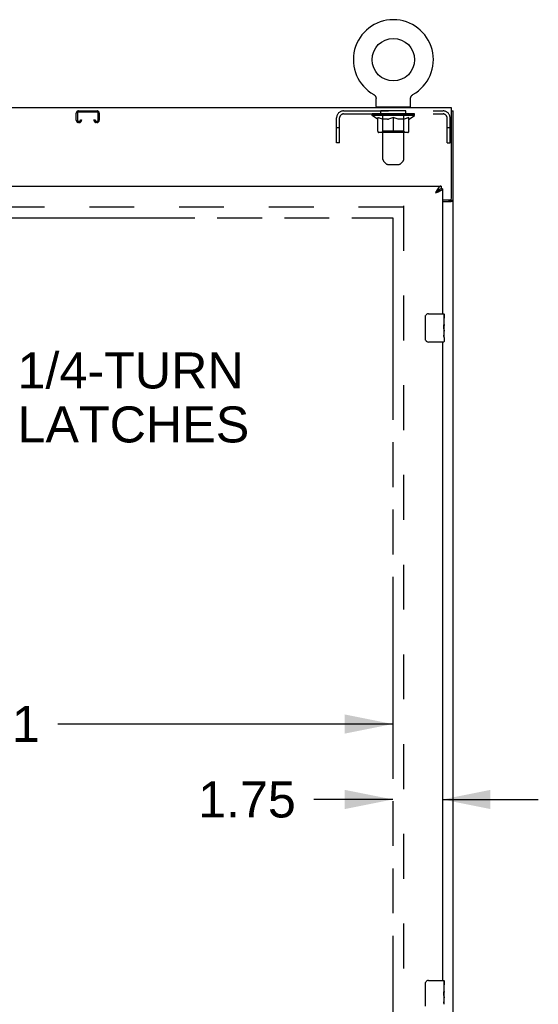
# Model space of a CAD drawing. Header units: inches. Extents: x 0 to 287, y 0 to 186.
# Tile 17 of 22: x 112 to 130, y 107 to 141. Entities that reach past the tile are written whole.
import ezdxf

# ---------------------------------------------------------------- set-up
doc = ezdxf.new("R2010")
doc.units = ezdxf.units.IN
doc.header["$LTSCALE"] = 15.81
doc.header["$MEASUREMENT"] = 0
doc.linetypes.add('HIDDEN', pattern=[0.2, 0.1, -0.1])
doc.linetypes.add('PHANTOM', pattern=[0.8, 0.45, -0.05, 0.1, -0.05, 0.1, -0.05])
doc.layers.get('0').update_dxf_attribs({"linetype": 'CONTINUOUS'})
for name, color, linetype in [('02___PRT_ALL_AXES', 7, 'CONTINUOUS'), ('AVAILABLE_DOOR_SPACE', 7, 'CONTINUOUS'), ('DEFAULT_2', 8, 'HIDDEN'), ('DIMENSIONS', 7, 'CONTINUOUS')]:
    doc.layers.add(name, color=color, linetype=linetype)
doc.styles.get("Standard").update_dxf_attribs({"font": 'arial.ttf'})
doc.dimstyles.new('DIMSTYLE_1', dxfattribs={"dimtxt": 1.268182, "dimasz": 1.690909, "dimexe": 0.09, "dimexo": 0.07, "dimgap": 0.0375, "dimtad": 0, "dimtih": 1, "dimtoh": 1, "dimzin": 4, "dimdsep": 46, "dimtxsty": 'Standard', "dimblk": '_FILLED', "dimblk1": '_FILLED', "dimblk2": '_FILLED', "dimcen": 0.09, "dimazin": 1, "dimtfac": 1, "dimtdec": 3, "dimtofl": 0, "dimtmove": 0, "dimatfit": 3, "dimldrblk": '_FILLED', "dimfxl": 1, "dimtolj": 1, "dimtzin": 4, "dimarcsym": 0})

# ---------------------------------------------------------------- blocks, each defined once
blk = doc.blocks.new('_FILLED')
at = {"color": 0, "linetype": 'ByBlock'}
blk.add_solid([(0, 0), (-1, 0.2), (-1, -0.2)], dxfattribs=at)
blk = doc.blocks.new('*D9')
at = {"layer": 'DIMENSIONS', "color": 2, "linetype": 'Continuous'}
for p, q in [((95.745, 116.467), (107.551, 116.467)), ((125.058, 116.467), (113.251, 116.467))]:
    blk.add_line(p, q, dxfattribs=at)
at = {"layer": 'DIMENSIONS', "color": 2, "linetype": 'Continuous', "xscale": 1.6909090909, "yscale": 1.6909090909, "zscale": 1.6909090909, "rotation": 180}
blk.add_blockref('_FILLED', (95.745, 116.467), dxfattribs=at)
at = {"layer": 'DIMENSIONS', "color": 2, "linetype": 'Continuous', "xscale": 1.6909090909, "yscale": 1.6909090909, "zscale": 1.6909090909}
blk.add_blockref('_FILLED', (125.058, 116.467), dxfattribs=at)
at = {"layer": 'DIMENSIONS', "color": 2, "linetype": 'Continuous', "insert": (110.401, 117.101), "char_height": 1.2682, "width": 4.43156, "attachment_point": 2, "line_spacing_factor": 0.9}
blk.add_mtext('29.31', dxfattribs=at)
blk = doc.blocks.new('*D10')
at = {"layer": 'DIMENSIONS', "color": 2, "linetype": 'Continuous'}
for p, q in [((125.058, 113.808), (122.275, 113.808)), ((126.808, 113.808), (130.189, 113.808))]:
    blk.add_line(p, q, dxfattribs=at)
at = {"layer": 'DIMENSIONS', "color": 2, "linetype": 'Continuous', "xscale": 1.6909090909, "yscale": 1.6909090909, "zscale": 1.6909090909}
blk.add_blockref('_FILLED', (125.058, 113.808), dxfattribs=at)
at = {"layer": 'DIMENSIONS', "color": 2, "linetype": 'Continuous', "xscale": 1.6909090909, "yscale": 1.6909090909, "zscale": 1.6909090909, "rotation": 180}
blk.add_blockref('_FILLED', (126.808, 113.808), dxfattribs=at)
at = {"layer": 'DIMENSIONS', "color": 2, "linetype": 'Continuous', "insert": (121.641, 114.442), "char_height": 1.2682, "width": 3.44625, "attachment_point": 3, "line_spacing_factor": 0.9}
blk.add_mtext('1.75', dxfattribs=at)

msp = doc.modelspace()

# ---------------------------------------------------------------- linework, layer by layer
at = {"color": 7, "linetype": 'Continuous'}
for p, q in [((124.388, 138.65), (124.389, 138.65)), ((124.388, 138.65), (124.394, 138.647)), ((124.389, 138.65), (124.39, 138.649)), ((124.394, 138.647), (124.399, 138.644)), ((124.399, 138.644), (124.404, 138.641)), ((124.403, 138.641), (124.408, 138.637)), ((124.408, 138.637), (124.413, 138.633)), ((124.413, 138.634), (124.417, 138.63)), ((124.417, 138.63), (124.422, 138.625)), ((124.422, 138.626), (124.426, 138.621)), ((124.426, 138.621), (124.43, 138.617)), ((124.43, 138.617), (124.434, 138.612)), ((124.434, 138.612), (124.437, 138.607)), ((124.437, 138.608), (124.441, 138.603)), ((124.441, 138.603), (124.444, 138.598)), ((124.444, 138.598), (124.447, 138.593)), ((124.447, 138.593), (124.45, 138.587)), ((124.45, 138.587), (124.453, 138.582)), ((124.453, 138.582), (124.455, 138.577)), ((124.455, 138.577), (124.458, 138.571)), ((124.458, 138.571), (124.46, 138.565)), ((124.46, 138.566), (124.462, 138.56)), ((124.462, 138.56), (124.463, 138.554)), ((124.463, 138.554), (124.465, 138.548)), ((124.465, 138.548), (124.466, 138.542)), ((124.466, 138.543), (124.467, 138.537)), ((124.467, 138.537), (124.468, 138.531)), ((124.468, 138.531), (124.468, 138.525)), ((124.468, 138.519), (124.469, 138.514)), ((124.469, 138.228), (124.469, 138.514)), ((125.689, 138.531), (125.69, 138.537)), ((125.689, 138.525), (125.689, 138.531)), ((125.689, 138.519), (125.689, 138.525)), ((125.689, 138.519), (125.689, 138.525)), ((125.689, 138.514), (125.689, 138.519)), ((125.689, 138.228), (125.689, 138.514)), ((125.69, 138.537), (125.691, 138.543)), ((125.691, 138.542), (125.692, 138.548)), ((125.692, 138.548), (125.694, 138.554)), ((125.694, 138.554), (125.696, 138.56)), ((125.696, 138.56), (125.697, 138.566)), ((125.697, 138.565), (125.7, 138.571)), ((125.699, 138.571), (125.702, 138.577)), ((125.702, 138.577), (125.704, 138.582)), ((125.704, 138.582), (125.707, 138.587)), ((125.707, 138.587), (125.71, 138.593)), ((125.71, 138.593), (125.713, 138.598)), ((125.713, 138.598), (125.716, 138.603)), ((125.716, 138.603), (125.72, 138.608)), ((125.72, 138.607), (125.724, 138.612)), ((125.723, 138.612), (125.727, 138.617)), ((125.727, 138.617), (125.731, 138.621)), ((125.731, 138.621), (125.736, 138.626)), ((125.735, 138.625), (125.74, 138.63)), ((125.74, 138.63), (125.744, 138.634)), ((125.744, 138.633), (125.749, 138.637)), ((125.749, 138.637), (125.754, 138.641)), ((125.754, 138.641), (125.759, 138.644)), ((125.758, 138.644), (125.764, 138.647)), ((125.759, 138.644), (125.76, 138.645)), ((125.764, 138.647), (125.769, 138.65)), ((125.767, 138.649), (125.768, 138.65)), ((125.769, 138.65), (125.769, 138.65)), ((125.769, 138.65), (125.769, 138.65)), ((124.484, 138.208), (124.484, 138.178)), ((125.674, 138.208), (124.484, 138.208)), ((125.674, 138.208), (125.674, 138.178)), ((127.131, 138.074), (127.183, 138.074)), ((126.766, 135.428), (126.766, 135.324)), ((126.579, 135.201), (126.561, 135.182)), ((126.579, 135.193), (126.561, 135.182)), ((126.586, 135.209), (126.579, 135.201)), ((126.588, 135.199), (126.579, 135.193)), ((126.593, 135.216), (126.586, 135.209)), ((126.597, 135.205), (126.588, 135.199)), ((126.605, 135.21), (126.597, 135.205)), ((126.704, 135.308), (126.701, 135.307)), ((126.808, 135.324), (126.766, 135.324)), ((127.079, 134.938), (127.079, 134.926)), ((127.079, 134.926), (127.183, 134.926)), ((126.213, 130.028), (126.213, 130.828)), ((126.313, 130.928), (126.853, 130.928)), ((126.868, 130.913), (126.868, 130.774)), ((126.868, 130.544), (126.868, 130.512)), ((126.868, 130.347), (126.868, 130.313)), ((126.853, 129.928), (126.313, 129.928)), ((126.868, 130.089), (126.868, 129.943)), ((126.213, 106.528), (126.213, 107.328)), ((126.313, 107.428), (126.853, 107.428)), ((126.868, 107.413), (126.868, 107.274)), ((126.868, 107.044), (126.868, 107.012)), ((126.868, 106.847), (126.868, 106.813))]:
    msp.add_line(p, q, dxfattribs=at)
at = {"color": 3, "linetype": 'Continuous'}
for p, q in [((127.131, 138.178), (55.235, 138.178)), ((127.131, 134.998), (127.131, 138.178)), ((127.183, 48.282), (127.183, 138.074)), ((92.162, 135.428), (126.766, 135.428)), ((126.572, 135.202), (126.561, 135.182)), ((126.587, 135.191), (126.561, 135.182)), ((126.582, 135.222), (126.572, 135.202)), ((126.589, 135.235), (126.582, 135.222)), ((126.606, 135.198), (126.587, 135.191)), ((126.596, 135.248), (126.589, 135.235)), ((126.619, 135.203), (126.606, 135.198)), ((126.631, 135.208), (126.619, 135.203)), ((126.643, 135.213), (126.631, 135.208)), ((126.655, 135.217), (126.643, 135.213)), ((126.667, 135.222), (126.655, 135.217)), ((126.808, 135.324), (126.808, 130.928)), ((126.808, 134.938), (127.071, 134.938)), ((126.808, 134.886), (127.113, 134.886)), ((126.808, 129.928), (126.808, 107.428))]:
    msp.add_line(p, q, dxfattribs=at)
at = {"color": 7, "linetype": 'Continuous'}
for points in [[(124.468, 138.525), (124.468, 138.519), (124.469, 138.514)], [(126.701, 135.307), (126.699, 135.306), (126.695, 135.304), (126.692, 135.302), (126.688, 135.3), (126.684, 135.298), (126.681, 135.295), (126.677, 135.293), (126.674, 135.29), (126.67, 135.288), (126.667, 135.285), (126.663, 135.283), (126.66, 135.28), (126.656, 135.277), (126.653, 135.274), (126.649, 135.271), (126.646, 135.268), (126.642, 135.265), (126.639, 135.262), (126.635, 135.259), (126.632, 135.255), (126.628, 135.252), (126.625, 135.249), (126.621, 135.245), (126.617, 135.242), (126.614, 135.238), (126.61, 135.235), (126.607, 135.231), (126.603, 135.227), (126.6, 135.224), (126.593, 135.216)], [(126.701, 135.307), (126.7, 135.304), (126.699, 135.301), (126.698, 135.299), (126.697, 135.296), (126.695, 135.293), (126.694, 135.29), (126.692, 135.287), (126.69, 135.284), (126.688, 135.282), (126.686, 135.279), (126.684, 135.276), (126.681, 135.273), (126.679, 135.27), (126.676, 135.267), (126.674, 135.264), (126.671, 135.262), (126.668, 135.259), (126.665, 135.256), (126.662, 135.253), (126.659, 135.25), (126.655, 135.247), (126.652, 135.244), (126.648, 135.242), (126.645, 135.239), (126.641, 135.236), (126.637, 135.233), (126.634, 135.23), (126.63, 135.227), (126.626, 135.225), (126.622, 135.222), (126.618, 135.219), (126.614, 135.216), (126.609, 135.213), (126.605, 135.21)], [(126.766, 135.324), (126.762, 135.324), (126.759, 135.324), (126.755, 135.324), (126.751, 135.323), (126.748, 135.323), (126.744, 135.322), (126.741, 135.322), (126.737, 135.321), (126.734, 135.32), (126.73, 135.319), (126.727, 135.318), (126.723, 135.317), (126.72, 135.316), (126.716, 135.314), (126.713, 135.313), (126.709, 135.311), (126.706, 135.309), (126.704, 135.308)], [(127.038, 134.886), (127.038, 134.888), (127.038, 134.89), (127.039, 134.892), (127.04, 134.894), (127.041, 134.896), (127.042, 134.897), (127.043, 134.899), (127.045, 134.901), (127.047, 134.902), (127.049, 134.904), (127.051, 134.905), (127.053, 134.906), (127.056, 134.908), (127.058, 134.909)], [(127.058, 134.909), (127.063, 134.912), (127.066, 134.913), (127.068, 134.914), (127.071, 134.916), (127.073, 134.917), (127.075, 134.919), (127.076, 134.92), (127.077, 134.922), (127.078, 134.923), (127.078, 134.925), (127.079, 134.926)], [(126.213, 130.828), (126.213, 130.835), (126.213, 130.841), (126.214, 130.847), (126.216, 130.853), (126.217, 130.859), (126.219, 130.864)], [(126.219, 129.992), (126.217, 129.998), (126.216, 130.004), (126.214, 130.01), (126.213, 130.016), (126.213, 130.022), (126.213, 130.028)], [(126.213, 107.328), (126.213, 107.335), (126.213, 107.341), (126.214, 107.347), (126.216, 107.353), (126.217, 107.359), (126.219, 107.364)]]:
    msp.add_lwpolyline(points, dxfattribs=at)
at = {"color": 3, "linetype": 'Continuous'}
for points in [[(126.766, 135.428), (126.762, 135.428), (126.759, 135.428), (126.755, 135.427), (126.751, 135.427), (126.748, 135.426), (126.744, 135.425), (126.741, 135.424), (126.737, 135.423), (126.734, 135.421), (126.73, 135.419), (126.727, 135.417), (126.723, 135.415), (126.72, 135.413), (126.716, 135.411), (126.713, 135.408), (126.709, 135.405), (126.706, 135.403), (126.702, 135.4), (126.699, 135.396), (126.695, 135.393), (126.692, 135.389), (126.688, 135.386), (126.684, 135.382), (126.681, 135.378), (126.677, 135.374), (126.674, 135.37), (126.67, 135.365), (126.667, 135.361), (126.663, 135.356), (126.66, 135.351), (126.656, 135.346), (126.653, 135.341), (126.649, 135.336), (126.646, 135.331), (126.642, 135.326)], [(126.642, 135.326), (126.639, 135.32), (126.635, 135.315), (126.632, 135.309), (126.628, 135.303), (126.625, 135.297), (126.621, 135.291), (126.617, 135.285), (126.614, 135.279), (126.61, 135.273), (126.607, 135.267), (126.603, 135.26), (126.596, 135.248)], [(126.706, 135.239), (126.701, 135.236), (126.695, 135.234), (126.69, 135.232), (126.684, 135.229), (126.679, 135.227), (126.673, 135.225), (126.667, 135.222)], [(126.808, 135.324), (126.807, 135.322), (126.807, 135.32), (126.807, 135.317), (126.806, 135.315), (126.805, 135.312), (126.805, 135.31), (126.803, 135.308), (126.802, 135.305), (126.801, 135.303), (126.799, 135.301), (126.797, 135.298), (126.795, 135.296), (126.793, 135.293), (126.791, 135.291), (126.789, 135.289), (126.786, 135.286), (126.784, 135.284), (126.781, 135.282), (126.778, 135.279), (126.775, 135.277), (126.771, 135.274), (126.768, 135.272), (126.764, 135.27), (126.76, 135.267), (126.757, 135.265), (126.753, 135.263), (126.749, 135.26), (126.744, 135.258), (126.74, 135.255), (126.735, 135.253), (126.731, 135.251), (126.726, 135.248), (126.721, 135.246), (126.716, 135.244), (126.711, 135.241), (126.706, 135.239)], [(127.113, 134.886), (127.115, 134.887), (127.117, 134.889), (127.12, 134.89), (127.123, 134.892), (127.127, 134.893), (127.131, 134.895), (127.135, 134.896), (127.139, 134.898), (127.147, 134.9)], [(127.147, 134.9), (127.151, 134.902), (127.155, 134.903), (127.158, 134.904), (127.162, 134.906), (127.165, 134.907), (127.168, 134.909), (127.171, 134.91), (127.173, 134.912), (127.176, 134.913), (127.177, 134.915), (127.179, 134.917), (127.18, 134.919), (127.181, 134.92), (127.182, 134.922), (127.182, 134.924), (127.183, 134.926)]]:
    msp.add_lwpolyline(points, dxfattribs=at)
at = {"color": 7, "linetype": 'Continuous'}
msp.add_circle((125.079, 139.88), 0.75, dxfattribs=at)
for centre, radius, start, end in [((125.079, 139.88), 1.41, 299.2655, 240.7345), ((124.489, 138.228), 0.02, 180, 263.0769), ((125.669, 138.228), 0.02, 276.9231, 360), ((126.313, 130.828), 0.1, 90, 158.7946), ((126.853, 130.913), 0.015, 0, 90), ((126.313, 130.028), 0.1, 201.1999, 270), ((126.853, 129.943), 0.015, 270, 360), ((126.313, 107.328), 0.1, 90, 158.7946), ((126.853, 107.413), 0.015, 0, 90)]:
    msp.add_arc(centre, radius, start, end, dxfattribs=at)
at = {"color": 3, "linetype": 'Continuous'}
msp.add_arc((127.071, 134.998), 0.06, 270, 360, dxfattribs=at)
at = {"layer": '02___PRT_ALL_AXES', "color": 8, "linetype": 'HIDDEN'}
for p, q in [((124.641, 137.97), (124.641, 138.074)), ((125.516, 138.074), (124.641, 138.074)), ((125.516, 137.97), (124.641, 137.97)), ((125.516, 137.97), (125.516, 138.074))]:
    msp.add_line(p, q, dxfattribs=at)
at = {"layer": '02___PRT_ALL_AXES', "color": 7, "linetype": 'Continuous'}
for p, q in [((126.868, 130.349), (126.868, 130.913)), ((126.861, 130.774), (126.861, 130.544)), ((126.868, 130.774), (126.861, 130.774)), ((126.868, 130.607), (126.861, 130.607)), ((126.868, 130.544), (126.861, 130.544)), ((126.868, 130.508), (126.862, 130.508)), ((126.861, 130.313), (126.861, 130.177)), ((126.868, 130.313), (126.861, 130.313)), ((126.862, 130.145), (126.868, 130.145)), ((126.866, 130.376), (126.868, 130.376)), ((126.868, 130.09), (126.868, 130.347)), ((126.868, 130.089), (126.868, 129.943)), ((126.868, 107.274), (126.861, 107.274)), ((126.861, 107.274), (126.861, 107.044)), ((126.868, 106.849), (126.868, 107.413)), ((126.868, 107.107), (126.861, 107.107)), ((126.868, 107.044), (126.861, 107.044)), ((126.868, 107.008), (126.862, 107.008)), ((126.868, 106.813), (126.861, 106.813)), ((126.861, 106.813), (126.861, 106.677)), ((126.862, 106.645), (126.868, 106.645)), ((126.866, 106.876), (126.868, 106.876)), ((126.868, 106.59), (126.868, 106.847))]:
    msp.add_line(p, q, dxfattribs=at)
for points in [[(126.866, 130.374), (126.863, 130.408), (126.862, 130.42), (126.862, 130.432), (126.861, 130.445), (126.861, 130.457), (126.861, 130.47), (126.861, 130.483), (126.861, 130.496), (126.862, 130.508), (126.862, 130.521), (126.863, 130.533)], [(126.862, 130.14), (126.862, 130.149), (126.861, 130.158), (126.861, 130.167), (126.861, 130.177)], [(126.865, 130.116), (126.864, 130.124), (126.863, 130.132), (126.862, 130.14)], [(126.868, 130.347), (126.867, 130.355), (126.867, 130.364), (126.866, 130.374)], [(126.868, 130.089), (126.867, 130.093), (126.867, 130.097), (126.866, 130.103), (126.865, 130.116)], [(126.866, 106.874), (126.863, 106.908), (126.862, 106.92), (126.862, 106.932), (126.861, 106.945), (126.861, 106.957), (126.861, 106.97), (126.861, 106.983), (126.861, 106.996), (126.862, 107.008), (126.862, 107.021), (126.863, 107.033)], [(126.862, 106.64), (126.862, 106.649), (126.861, 106.658), (126.861, 106.667), (126.861, 106.677)], [(126.865, 106.616), (126.864, 106.624), (126.863, 106.632), (126.862, 106.64)], [(126.868, 106.589), (126.867, 106.593), (126.867, 106.597), (126.866, 106.603), (126.865, 106.616)], [(126.868, 106.847), (126.867, 106.855), (126.867, 106.864), (126.866, 106.874)]]:
    msp.add_lwpolyline(points, dxfattribs=at)
for centre in [(126.605, 130.512), (126.605, 107.012)]:
    msp.add_ellipse(centre, major_axis=(0.263, 0), ratio=0.432808, start_param=0, end_param=0.179988, dxfattribs=at)
at = {"layer": 'AVAILABLE_DOOR_SPACE', "color": 4, "linetype": 'PHANTOM'}
for p, q in [((110.964, 134.303), (125.058, 134.303)), ((125.058, 134.303), (125.058, 56.053))]:
    msp.add_line(p, q, dxfattribs=at)
at = {"layer": 'DEFAULT_2', "color": 8, "linetype": 'HIDDEN'}
for p, q in [((124.397, 138.645), (124.399, 138.644)), ((124.704, 138.208), (124.704, 138.178)), ((124.714, 136.363), (124.714, 138.178)), ((125.444, 136.363), (125.444, 138.178)), ((125.454, 138.208), (125.454, 138.178)), ((113.901, 137.748), (113.901, 137.994)), ((113.941, 137.994), (113.941, 137.748)), ((113.981, 138.074), (114.634, 138.074)), ((114.634, 138.034), (113.981, 138.034)), ((114.674, 137.748), (114.674, 137.994)), ((114.714, 137.994), (114.714, 137.748)), ((123.079, 136.949), (123.079, 137.828)), ((123.183, 136.949), (123.183, 137.828)), ((123.325, 138.074), (126.832, 138.074)), ((123.325, 137.97), (126.832, 137.97)), ((124.335, 137.916), (124.335, 137.97)), ((125.822, 137.916), (124.335, 137.916)), ((124.521, 137.785), (124.335, 137.916)), ((124.346, 137.963), (124.346, 137.97)), ((124.357, 137.959), (124.357, 137.963)), ((124.357, 137.959), (125.8, 137.959)), ((124.367, 137.959), (124.367, 137.963)), ((124.368, 137.959), (124.368, 137.963)), ((124.38, 137.963), (124.38, 137.97)), ((124.399, 137.959), (124.399, 137.963)), ((124.402, 137.959), (124.402, 137.963)), ((124.435, 137.963), (124.435, 137.97)), ((124.452, 137.959), (124.452, 137.963)), ((124.455, 137.959), (124.455, 137.963)), ((124.692, 137.962), (124.463, 137.962)), ((124.509, 137.963), (124.509, 137.97)), ((124.51, 137.959), (124.51, 137.962)), ((124.511, 137.959), (124.511, 137.962)), ((124.514, 137.959), (124.514, 137.962)), ((124.521, 137.785), (124.528, 137.785)), ((124.524, 137.959), (124.524, 137.963)), ((124.524, 137.959), (124.524, 137.962)), ((124.528, 137.959), (124.528, 137.963)), ((124.528, 137.36), (124.528, 137.84)), ((124.528, 137.84), (124.563, 137.827)), ((124.531, 137.959), (124.531, 137.963)), ((124.535, 137.959), (124.535, 137.962)), ((124.554, 137.959), (124.554, 137.962)), ((124.597, 137.815), (124.562, 137.827)), ((124.572, 137.959), (124.572, 137.962)), ((124.575, 137.959), (124.575, 137.965)), ((124.63, 137.805), (124.596, 137.815)), ((124.601, 137.963), (124.601, 137.97)), ((124.601, 137.959), (124.601, 137.962)), ((124.612, 137.959), (124.612, 137.963)), ((124.617, 137.959), (124.617, 137.963)), ((124.625, 137.959), (124.625, 137.962)), ((124.663, 137.797), (124.63, 137.805)), ((124.641, 137.959), (124.641, 137.967)), ((124.661, 137.959), (124.661, 137.962)), ((124.696, 137.79), (124.663, 137.797)), ((124.664, 137.959), (124.664, 137.962)), ((124.692, 137.959), (124.692, 137.962)), ((124.729, 137.785), (124.696, 137.79)), ((124.77, 137.962), (124.704, 137.962)), ((124.707, 137.963), (124.707, 137.97)), ((124.713, 137.364), (124.713, 137.912)), ((124.715, 137.959), (124.715, 137.963)), ((124.721, 137.959), (124.721, 137.963)), ((124.727, 137.959), (124.727, 137.968)), ((124.877, 137.785), (124.729, 137.785)), ((124.735, 137.959), (124.735, 137.962)), ((124.746, 137.959), (124.746, 137.962)), ((124.77, 137.959), (124.77, 137.962)), ((124.858, 137.962), (124.795, 137.962)), ((124.819, 137.959), (124.819, 137.962)), ((124.824, 137.963), (124.824, 137.97)), ((124.829, 137.959), (124.829, 137.963)), ((124.831, 137.959), (124.831, 137.969)), ((124.835, 137.959), (124.835, 137.963)), ((124.844, 137.959), (124.844, 137.963)), ((124.858, 137.959), (124.858, 137.962)), ((124.877, 137.785), (124.911, 137.79)), ((124.952, 137.962), (124.894, 137.962)), ((124.944, 137.797), (124.91, 137.79)), ((124.911, 137.959), (124.911, 137.962)), ((124.977, 137.805), (124.943, 137.797)), ((124.944, 137.962), (125.079, 137.97)), ((124.949, 137.963), (124.949, 137.97)), ((124.95, 137.97), (124.949, 137.97)), ((124.95, 137.963), (124.95, 137.97)), ((124.95, 137.959), (124.95, 137.963)), ((124.952, 137.959), (124.952, 137.962)), ((124.955, 137.959), (124.955, 137.963)), ((124.956, 137.959), (124.956, 137.963)), ((125.01, 137.815), (124.976, 137.805)), ((125.05, 137.962), (124.999, 137.962)), ((125.008, 137.959), (125.008, 137.962)), ((125.044, 137.827), (125.01, 137.815)), ((125.079, 137.84), (125.044, 137.827)), ((125.05, 137.959), (125.05, 137.962)), ((125.076, 137.963), (125.075, 137.963)), ((125.075, 137.959), (125.075, 137.963)), ((125.076, 137.959), (125.076, 137.963)), ((125.079, 137.963), (125.079, 137.97)), ((125.079, 137.317), (125.079, 137.84)), ((125.079, 137.84), (125.113, 137.827)), ((125.082, 137.959), (125.082, 137.963)), ((125.082, 137.959), (125.082, 137.963)), ((125.082, 137.963), (125.082, 137.963)), ((125.084, 137.962), (125.158, 137.962)), ((125.107, 137.959), (125.107, 137.962)), ((125.147, 137.815), (125.113, 137.827)), ((125.121, 137.962), (125.121, 137.968)), ((125.121, 137.968), (125.213, 137.962)), ((125.146, 137.962), (125.146, 137.966)), ((125.181, 137.805), (125.147, 137.815)), ((125.149, 137.959), (125.149, 137.962)), ((125.214, 137.797), (125.18, 137.805)), ((125.201, 137.959), (125.201, 137.963)), ((125.202, 137.959), (125.202, 137.963)), ((125.205, 137.959), (125.205, 137.962)), ((125.205, 137.962), (125.263, 137.962)), ((125.207, 137.963), (125.207, 137.97)), ((125.207, 137.97), (125.208, 137.97)), ((125.207, 137.959), (125.207, 137.963)), ((125.208, 137.963), (125.208, 137.97)), ((125.247, 137.79), (125.213, 137.797)), ((125.246, 137.959), (125.246, 137.962)), ((125.28, 137.785), (125.247, 137.79)), ((125.428, 137.785), (125.28, 137.785)), ((125.299, 137.959), (125.299, 137.962)), ((125.299, 137.962), (125.362, 137.962)), ((125.313, 137.959), (125.313, 137.963)), ((125.322, 137.959), (125.322, 137.963)), ((125.326, 137.959), (125.326, 137.969)), ((125.328, 137.959), (125.328, 137.963)), ((125.333, 137.963), (125.333, 137.97)), ((125.338, 137.959), (125.338, 137.962)), ((125.387, 137.959), (125.387, 137.962)), ((125.387, 137.962), (125.453, 137.962)), ((125.411, 137.959), (125.411, 137.962)), ((125.422, 137.959), (125.422, 137.962)), ((125.428, 137.785), (125.461, 137.79)), ((125.43, 137.959), (125.43, 137.968)), ((125.437, 137.959), (125.437, 137.963)), ((125.442, 137.959), (125.442, 137.963)), ((125.444, 137.364), (125.444, 137.912)), ((125.45, 137.963), (125.45, 137.97)), ((125.494, 137.797), (125.461, 137.79)), ((125.465, 137.959), (125.465, 137.962)), ((125.465, 137.962), (125.694, 137.962)), ((125.493, 137.959), (125.493, 137.962)), ((125.527, 137.805), (125.494, 137.797)), ((125.496, 137.959), (125.496, 137.962)), ((125.516, 137.959), (125.516, 137.967)), ((125.561, 137.815), (125.527, 137.805)), ((125.532, 137.959), (125.532, 137.962)), ((125.54, 137.959), (125.54, 137.963)), ((125.545, 137.959), (125.545, 137.963)), ((125.556, 137.963), (125.556, 137.97)), ((125.557, 137.959), (125.557, 137.962)), ((125.595, 137.827), (125.56, 137.815)), ((125.582, 137.959), (125.582, 137.965)), ((125.585, 137.959), (125.585, 137.962)), ((125.629, 137.84), (125.594, 137.827)), ((125.603, 137.959), (125.603, 137.962)), ((125.622, 137.959), (125.622, 137.962)), ((125.626, 137.959), (125.626, 137.963)), ((125.629, 137.959), (125.629, 137.963)), ((125.629, 137.36), (125.629, 137.84)), ((125.629, 137.785), (125.636, 137.785)), ((125.633, 137.959), (125.633, 137.963)), ((125.633, 137.959), (125.633, 137.962)), ((125.636, 137.785), (125.822, 137.916)), ((125.643, 137.959), (125.643, 137.962)), ((125.646, 137.959), (125.646, 137.962)), ((125.647, 137.959), (125.647, 137.962)), ((125.648, 137.963), (125.648, 137.97)), ((125.702, 137.959), (125.702, 137.963)), ((125.705, 137.959), (125.705, 137.963)), ((125.722, 137.963), (125.722, 137.97)), ((125.756, 137.959), (125.756, 137.963)), ((125.758, 137.959), (125.758, 137.963)), ((125.777, 137.963), (125.777, 137.97)), ((125.789, 137.959), (125.789, 137.963)), ((125.79, 137.959), (125.79, 137.963)), ((125.8, 137.959), (125.8, 137.963)), ((125.811, 137.963), (125.811, 137.97)), ((125.822, 137.916), (125.822, 137.97)), ((126.975, 136.949), (126.975, 137.828)), ((127.079, 136.949), (127.079, 137.828)), ((113.981, 137.708), (114.009, 137.708)), ((114.009, 137.668), (113.981, 137.668)), ((114.049, 137.748), (114.049, 137.762)), ((114.049, 137.762), (114.089, 137.762)), ((114.089, 137.762), (114.089, 137.748)), ((114.526, 137.748), (114.526, 137.762)), ((114.526, 137.762), (114.566, 137.762)), ((114.566, 137.762), (114.566, 137.748)), ((114.606, 137.708), (114.634, 137.708)), ((114.634, 137.668), (114.606, 137.668)), ((123.183, 137.479), (123.079, 137.479)), ((127.079, 137.479), (126.975, 137.479)), ((125.586, 137.317), (124.571, 137.317)), ((124.713, 137.364), (124.666, 137.317)), ((125.444, 137.364), (124.713, 137.364)), ((125.444, 137.364), (125.491, 137.317)), ((123.183, 136.949), (123.079, 136.949)), ((126.975, 136.949), (127.079, 136.949)), ((124.814, 136.221), (124.743, 136.292)), ((124.885, 136.191), (125.272, 136.191)), ((125.343, 136.221), (125.414, 136.292)), ((125.433, 134.678), (92.829, 134.678)), ((125.433, 134.73), (125.433, 55.626))]:
    msp.add_line(p, q, dxfattribs=at)
for centre, radius, start, end in [((124.489, 138.228), 0.02, 263.0769, 270), ((124.684, 138.178), 0.03, 0, 90), ((125.474, 138.178), 0.03, 90, 180), ((125.669, 138.228), 0.02, 270, 276.9231), ((113.981, 137.994), 0.08, 90, 180), ((113.981, 137.994), 0.04, 90, 180), ((114.634, 137.994), 0.08, 0, 90), ((114.634, 137.994), 0.04, 0, 90), ((123.325, 137.828), 0.246, 90, 180), ((123.325, 137.828), 0.142, 90, 180), ((124.666, 137.912), 0.0466, 0, 90), ((125.491, 137.912), 0.0466, 90, 180), ((126.832, 137.828), 0.246, 0, 90), ((126.832, 137.828), 0.142, 0, 90), ((113.981, 137.748), 0.08, 180, 270), ((113.981, 137.748), 0.04, 180, 270), ((114.009, 137.748), 0.08, 270, 360), ((114.009, 137.748), 0.04, 270, 360), ((114.606, 137.748), 0.08, 180, 270), ((114.606, 137.748), 0.04, 180, 270), ((114.634, 137.748), 0.08, 270, 360), ((114.634, 137.748), 0.04, 270, 360), ((124.571, 137.36), 0.0434, 180, 270), ((125.586, 137.36), 0.0434, 270, 360), ((124.814, 136.363), 0.1, 180, 225), ((124.885, 136.291), 0.1, 225, 270), ((125.272, 136.291), 0.1, 270, 315), ((125.344, 136.363), 0.1, 315, 360)]:
    msp.add_arc(centre, radius, start, end, dxfattribs=at)
for centre, major_axis, ratio, start_param, end_param in [((125.079, 137.97), (0.743, 0.008), 0.059247, 2.966439, 3.140971), ((124.312, 137.956), (0.232, 0), 0.060167, 0.426548, 1.470503), ((125.079, 137.97), (0.744, 0), 0.060167, 3.141593, 3.316126), ((124.312, 137.949), (0.232, 0.002), 0.059247, 1.374323, 1.469882), ((125.079, 137.97), (0.743, 0.015), 0.056515, 2.79136, 2.965893), ((124.283, 137.956), (0.232, 0.002), 0.059247, 0.251393, 1.295349), ((124.364, 137.956), (0.232, -0.002), 0.059247, 0.601702, 1.645657), ((125.079, 137.97), (0.743, -0.008), 0.059247, -2.966439, -2.791906), ((124.364, 137.949), (0.232, 0), 0.060167, 1.549477, 1.645036), ((124.283, 137.949), (0.232, 0.005), 0.056515, 1.199244, 1.294804), ((124.368, 137.951), (0.192, 0.002), 0.059247, 1.051627, 1.625044), ((124.344, 137.951), (0.192, 0.004), 0.056515, 0.876548, 1.449966), ((124.412, 137.951), (0.192, 0), 0.060167, 1.226781, 1.800198), ((125.079, 137.97), (0.743, 0.022), 0.052059, 2.616423, 2.790956), ((124.279, 137.956), (0.232, 0.005), 0.056515, 0.076315, 1.120271), ((124.437, 137.956), (0.232, -0.005), 0.056515, 0.77678, 1.820736), ((125.079, 137.97), (0.743, -0.015), 0.056515, -2.79136, -2.616827), ((124.437, 137.949), (0.232, -0.002), 0.059247, 1.724631, 1.82019), ((124.279, 137.949), (0.232, 0.007), 0.052059, 1.024308, 1.119867), ((124.344, 137.951), (0.192, 0.006), 0.052059, 0.701611, 1.275029), ((124.477, 137.951), (0.192, -0.002), 0.059247, 1.401935, 1.975352), ((125.079, 137.97), (0.743, 0.029), 0.046022, 2.441677, 2.61621), ((124.53, 137.956), (0.232, -0.007), 0.052059, 0.951717, 1.995673), ((124.299, 137.956), (0.232, 0.007), 0.052059, -0.098622, 0.945334), ((125.079, 137.97), (0.743, -0.022), 0.052059, -2.616423, -2.441891), ((124.53, 137.949), (0.232, -0.005), 0.056515, 1.899709, 1.995269), ((124.299, 137.949), (0.232, 0.009), 0.046022, 0.849561, 0.945121), ((124.365, 137.951), (0.192, 0.007), 0.046022, 0.526865, 1.100283), ((124.56, 137.951), (0.192, -0.004), 0.056515, 1.577013, 2.150431), ((125.079, 137.97), (0.743, 0.034), 0.038593, 2.267147, 2.44168), ((124.639, 137.956), (0.232, -0.009), 0.046022, 1.126463, 2.170419), ((124.343, 137.956), (0.232, 0.009), 0.046022, -0.273368, 0.770588), ((125.079, 137.97), (0.743, -0.029), 0.046022, -2.441677, -2.267144), ((124.639, 137.949), (0.232, -0.007), 0.052059, 2.074646, 2.170205), ((124.343, 137.949), (0.232, 0.011), 0.038593, 0.675031, 0.77059), ((124.408, 137.951), (0.192, 0.009), 0.038593, 0.352335, 0.925752), ((124.659, 137.951), (0.192, -0.006), 0.052059, 1.75195, 2.325367), ((125.079, 137.97), (0.743, 0.039), 0.030002, 2.09283, 2.267363), ((124.762, 137.956), (0.232, -0.011), 0.038593, 1.300994, 2.344949), ((124.409, 137.956), (0.232, 0.011), 0.038593, -0.447899, 0.596057), ((125.079, 137.97), (0.743, -0.034), 0.038593, -2.267147, -2.092614), ((124.762, 137.949), (0.232, -0.009), 0.046022, 2.249392, 2.344952), ((124.409, 137.949), (0.232, 0.012), 0.030002, 0.500714, 0.596274), ((124.472, 137.951), (0.192, 0.01), 0.030002, 0.178018, 0.751436), ((124.771, 137.951), (0.192, -0.007), 0.046022, 1.926696, 2.500114), ((124.495, 137.956), (0.232, 0.012), 0.030002, -0.622215, 0.421741), ((125.079, 137.97), (0.743, 0.042), 0.020513, 1.918702, 2.093235), ((124.895, 137.956), (0.232, -0.012), 0.030002, 1.47531, 2.519266), ((125.079, 137.97), (0.743, -0.039), 0.030002, -2.09283, -1.918297), ((124.895, 137.949), (0.232, -0.011), 0.038593, 2.423923, 2.519482), ((124.495, 137.949), (0.232, 0.013), 0.020513, 0.326586, 0.422146), ((124.554, 137.951), (0.192, 0.011), 0.020513, 0.00389, 0.577307), ((124.892, 137.951), (0.192, -0.009), 0.038593, 2.101227, 2.674644), ((124.6, 137.956), (0.232, 0.013), 0.020513, -0.796343, 0.247613), ((125.079, 137.97), (0.743, 0.044), 0.010411, 1.744712, 1.919245), ((125.033, 137.956), (0.232, -0.013), 0.020513, 1.649438, 2.693394), ((125.079, 137.97), (0.743, -0.042), 0.020513, -1.918702, -1.744169), ((125.033, 137.949), (0.232, -0.012), 0.030002, 2.598239, 2.693799), ((124.6, 137.949), (0.232, 0.014), 0.010411, 0.152596, 0.248156), ((124.652, 137.951), (0.192, 0.011), 0.010411, 6.113086, 6.686503), ((125.019, 137.951), (0.192, -0.01), 0.030002, 2.275543, 2.848961), ((124.718, 137.956), (0.232, 0.014), 0.010411, -0.970333, -0.000837), ((125.173, 137.956), (0.232, -0.014), 0.010411, 1.823428, 2.867384), ((125.079, 137.97), (0.743, -0.044), 0.010411, -1.744712, -1.56247), ((125.173, 137.949), (0.232, -0.013), 0.020513, 2.772368, 2.867927), ((125.147, 137.951), (0.192, -0.011), 0.020513, 2.449671, 3.023089), ((124.985, 137.956), (0.232, 0.014), 0.010411, 0.274209, 1.318165), ((124.883, 137.951), (0.192, 0.011), 0.010411, -0.000452, 0.517932), ((124.848, 137.949), (0.232, 0.014), 0.010411, 0.099676, 0.195236), ((125.079, 137.97), (0.743, 0.044), 0.010411, -1.571413, -1.39688), ((125.309, 137.949), (0.232, -0.014), 0.010411, 2.734394, 2.946357), ((125.274, 137.951), (0.192, -0.011), 0.010411, 2.623661, 3.141974), ((125.124, 137.956), (0.232, 0.013), 0.020513, 0.448199, 1.492154), ((125.01, 137.951), (0.192, 0.011), 0.020513, 0.118504, 0.691921), ((124.985, 137.949), (0.232, 0.013), 0.020513, 0.273666, 0.369225), ((125.439, 137.956), (0.232, -0.014), 0.010411, -3.140756, -2.17126), ((125.079, 137.97), (0.743, 0.042), 0.020513, -1.397424, -1.222891), ((125.079, 137.97), (0.743, -0.044), 0.010411, 1.222347, 1.39688), ((125.262, 137.956), (0.232, 0.012), 0.030002, 0.622327, 1.666283), ((125.138, 137.951), (0.192, 0.01), 0.030002, 0.292632, 0.86605), ((125.505, 137.951), (0.192, -0.011), 0.010411, 2.738275, 3.311692), ((125.558, 137.956), (0.232, -0.013), 0.020513, 2.89398, 3.937936), ((125.124, 137.949), (0.232, 0.012), 0.030002, 0.447794, 0.543354), ((125.558, 137.949), (0.232, -0.014), 0.010411, 2.893437, 2.988996), ((125.079, 137.97), (0.743, 0.039), 0.030002, -1.223295, -1.048762), ((125.079, 137.97), (0.743, -0.042), 0.020513, 1.048358, 1.222891), ((125.395, 137.956), (0.232, 0.011), 0.038593, 0.796643, 1.840599), ((125.265, 137.951), (0.192, 0.009), 0.038593, 0.466948, 1.040366), ((125.603, 137.951), (0.192, -0.011), 0.020513, 2.564285, 3.137703), ((125.662, 137.956), (0.232, -0.012), 0.030002, 2.719852, 3.763807), ((125.518, 137.956), (0.232, 0.009), 0.046022, 0.971174, 2.01513), ((125.262, 137.949), (0.232, 0.011), 0.038593, 0.62211, 0.71767), ((125.662, 137.949), (0.232, -0.013), 0.020513, 2.719447, 2.815007), ((125.079, 137.97), (0.743, 0.034), 0.038593, -1.048979, -0.874446), ((125.079, 137.97), (0.743, -0.039), 0.030002, 0.874229, 1.048762), ((125.386, 137.951), (0.192, 0.007), 0.046022, 0.641479, 1.214897), ((125.627, 137.956), (0.232, 0.007), 0.052059, 1.14592, 2.189876), ((125.685, 137.951), (0.192, -0.01), 0.030002, 2.390157, 2.963574), ((125.748, 137.956), (0.232, -0.011), 0.038593, 2.545535, 3.589491), ((125.498, 137.951), (0.192, 0.006), 0.052059, 0.816225, 1.389643), ((125.395, 137.949), (0.232, 0.009), 0.046022, 0.796641, 0.892201), ((125.748, 137.949), (0.232, -0.012), 0.030002, 2.545319, 2.640878), ((125.72, 137.956), (0.232, 0.005), 0.056515, 1.320857, 2.364813), ((125.079, 137.97), (0.743, 0.029), 0.046022, -0.874448, -0.699915), ((125.079, 137.97), (0.743, -0.034), 0.038593, 0.699913, 0.874446), ((125.749, 137.951), (0.192, -0.009), 0.038593, 2.21584, 2.789258), ((125.814, 137.956), (0.232, -0.009), 0.046022, 2.371005, 3.41496), ((125.597, 137.951), (0.192, 0.004), 0.056515, 0.991162, 1.564579), ((125.794, 137.956), (0.232, 0.002), 0.059247, 1.495935, 2.539891), ((125.858, 137.956), (0.232, -0.007), 0.052059, 2.196258, 3.240214), ((125.792, 137.951), (0.192, -0.007), 0.046022, 2.04131, 2.614727), ((125.518, 137.949), (0.232, 0.007), 0.052059, 0.971387, 1.066947), ((125.814, 137.949), (0.232, -0.011), 0.038593, 2.371002, 2.466562), ((125.845, 137.956), (0.232, 0), 0.060167, 1.671089, 2.715045), ((125.878, 137.956), (0.232, -0.005), 0.056515, 2.021322, 3.065278), ((125.079, 137.97), (0.743, 0.022), 0.052059, -0.699702, -0.525169), ((125.079, 137.97), (0.743, -0.029), 0.046022, 0.525382, 0.699915), ((125.68, 137.951), (0.192, 0.002), 0.059247, 1.16624, 1.739658), ((125.874, 137.956), (0.232, -0.002), 0.059247, 1.846243, 2.890199), ((125.813, 137.951), (0.192, -0.006), 0.052059, 1.866564, 2.439981), ((125.745, 137.951), (0.192, 0), 0.060167, 1.341394, 1.914812), ((125.813, 137.951), (0.192, -0.004), 0.056515, 1.691627, 2.265045), ((125.79, 137.951), (0.192, -0.002), 0.059247, 1.516549, 2.089966), ((125.627, 137.949), (0.232, 0.005), 0.056515, 1.146324, 1.241883), ((125.858, 137.949), (0.232, -0.009), 0.046022, 2.196472, 2.292031), ((125.079, 137.97), (0.743, 0.015), 0.056515, -0.524765, -0.350233), ((125.079, 137.97), (0.743, -0.022), 0.052059, 0.350636, 0.525169), ((125.72, 137.949), (0.232, 0.002), 0.059247, 1.321402, 1.416962), ((125.878, 137.949), (0.232, -0.007), 0.052059, 2.021726, 2.117285), ((125.079, 137.97), (0.743, 0.008), 0.059247, -0.349687, -0.175154), ((125.079, 137.97), (0.743, -0.015), 0.056515, 0.1757, 0.350233), ((125.794, 137.949), (0.232, 0), 0.060167, 1.496556, 1.592116), ((125.874, 137.949), (0.232, -0.005), 0.056515, 1.846789, 1.942348), ((125.845, 137.949), (0.232, -0.002), 0.059247, 1.67171, 1.76727), ((125.079, 137.97), (0.744, 0), 0.060167, -0.174533, 0), ((125.079, 137.97), (0.743, -0.008), 0.059247, 0.000621, 0.175154)]:
    msp.add_ellipse(centre, major_axis=major_axis, ratio=ratio, start_param=start_param, end_param=end_param, dxfattribs=at)

# ---------------------------------------------------------------- texts
at = {"layer": 'DIMENSIONS', "color": 2, "linetype": 'Continuous', "insert": (111.83, 129.562), "char_height": 1.2682, "width": 8.15596, "attachment_point": 1, "line_spacing_factor": 0.9}
msp.add_mtext('1/4-TURN\\PLATCHES', dxfattribs=at)

# ---------------------------------------------------------------- dimensions: what is measured, and where the dimension line sits
at = {"layer": 'DIMENSIONS', "color": 2, "linetype": 'Continuous'}
dim = msp.add_linear_dim(base=(126.808, 113.808), p1=(125.058, 134.303), p2=(126.808, 128.721), dimstyle='DIMSTYLE_1', dxfattribs=at)
dim.commit()
dim.dimension.update_dxf_attribs({"geometry": '*D10', "text_midpoint": (119.977, 113.801), "dimtype": 160})
dim = msp.add_linear_dim(base=(95.745, 116.467), p1=(125.058, 56.053), p2=(95.745, 96.053), angle=180, dimstyle='DIMSTYLE_1', dxfattribs=at)
dim.commit()
dim.dimension.update_dxf_attribs({"geometry": '*D9', "text_midpoint": (110.262, 116.46), "dimtype": 160})

doc.saveas('drawing.dxf')
